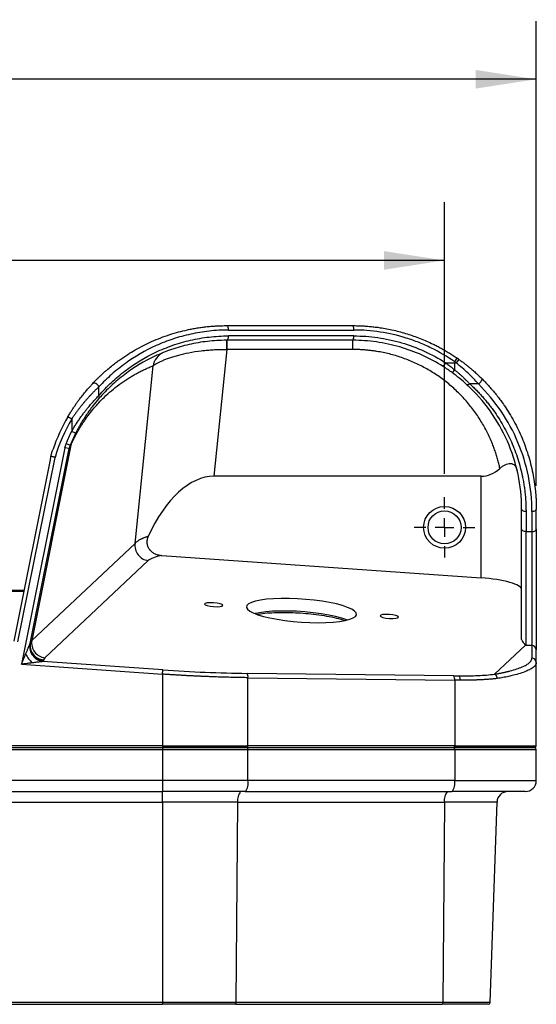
# Model space of a CAD drawing. Header units: millimetres. Extents: x 32 to 1437, y 32 to 1048.
# Tile 12 of 21: x 596 to 737, y 425 to 693. Entities that reach past the tile are written whole.
import ezdxf

# ---------------------------------------------------------------- set-up
doc = ezdxf.new("R2010")
doc.units = ezdxf.units.MM
doc.header["$LTSCALE"] = 5
doc.linetypes.add('CENTERX2', pattern=[20.32, 12.7, -2.54, 2.54, -2.54])
doc.layers.add('CENTER', color=40, linetype='CENTERX2')
doc.layers.add('DIMENSIONS', color=140, linetype='Continuous', lineweight=25)
doc.styles.add('SLDTEXTSTYLE0', font='TXT', dxfattribs={"width": 0.7})
doc.dimstyles.new('SLDDIMSTYLE0', dxfattribs={"dimtxt": 10.790039, "dimasz": 16.51, "dimexe": 0, "dimexo": 0.0625, "dimgap": 2.69751, "dimtad": 0, "dimtih": 1, "dimtoh": 1, "dimrnd": 1e-09, "dimzin": 4, "dimdsep": 46, "dimtxsty": 'SLDTEXTSTYLE0', "dimsah": 1, "dimcen": 0.09, "dimadec": 0, "dimazin": 1, "dimtfac": 1, "dimtofl": 0, "dimtmove": 0, "dimatfit": 3, "dimfxl": 0, "dimfrac": 2, "dimtolj": 1, "dimtzin": 12, "dimarcsym": 0})

# ---------------------------------------------------------------- blocks, each defined once
blk = doc.blocks.new('_D_1')
at = {"layer": 'DIMENSIONS'}
for p, q in [((272.11, 569.29), (272.11, 643.34)), ((712.11, 569.29), (712.11, 643.34)), ((272.11, 627.47), (455.35, 627.47)), ((469.97, 627.47), (466.34, 627.47)), ((466.34, 627.47), (466.34, 610.32)), ((511.01, 627.47), (514.63, 627.47)), ((514.63, 627.47), (514.63, 610.32)), ((712.11, 627.47), (525.63, 627.47)), ((466.34, 610.32), (469.97, 610.32)), ((514.63, 610.32), (511.01, 610.32))]:
    blk.add_line(p, q, dxfattribs=at)
for points in [[(272.11, 627.47), (288.62, 624.93), (288.62, 630.01)], [(712.11, 627.47), (695.6, 630.01), (695.6, 624.93)]]:
    blk.add_solid(points, dxfattribs=at)
at = {"layer": 'DIMENSIONS', "char_height": 10.583, "attachment_point": 1, "style": 'SLDTEXTSTYLE0'}
for s, insert in [('440.0', (469.97, 643.52)), ('17.32', (469.97, 623.96))]:
    blk.add_mtext(s, dxfattribs=dict(at, insert=insert))
blk = doc.blocks.new('_D_2')
at = {"layer": 'DIMENSIONS'}
for p, q in [((247.11, 566.05), (247.11, 692.72)), ((737.11, 566.05), (737.11, 692.72)), ((247.11, 676.85), (455.35, 676.85)), ((469.97, 676.85), (466.34, 676.85)), ((466.34, 676.85), (466.34, 659.7)), ((511.01, 676.85), (514.63, 676.85)), ((514.63, 676.85), (514.63, 659.7)), ((737.11, 676.85), (525.63, 676.85)), ((466.34, 659.7), (469.97, 659.7)), ((514.63, 659.7), (511.01, 659.7))]:
    blk.add_line(p, q, dxfattribs=at)
for points in [[(247.11, 676.85), (263.62, 674.31), (263.62, 679.39)], [(737.11, 676.85), (720.6, 679.39), (720.6, 674.31)]]:
    blk.add_solid(points, dxfattribs=at)
at = {"layer": 'DIMENSIONS', "char_height": 10.583, "attachment_point": 1, "style": 'SLDTEXTSTYLE0'}
for s, insert in [('490.0', (469.97, 692.9)), ('19.29', (469.97, 673.34))]:
    blk.add_mtext(s, dxfattribs=dict(at, insert=insert))
blk = doc.blocks.new('SW_CENTERMARKSYMBOL_1')
at = {"layer": 'CENTER', "color": 0}
for p, q in [((0, 5.08), (0, 8.24)), ((-5.08, 0), (-8.24, 0)), ((0, 0), (-2.54, 0)), ((0, 0), (0, 2.54)), ((0, 0), (0, -2.54)), ((0, 0), (2.54, 0)), ((5.08, 0), (8.24, 0)), ((0, -5.08), (0, -8.24))]:
    blk.add_line(p, q, dxfattribs=at)

msp = doc.modelspace()

# ---------------------------------------------------------------- linework, layer by layer
for p, q in [((653.270707, 608.496424), (687.367109, 608.496424)), ((687.367109, 606.896424), (653.270707, 606.896424)), ((652.785246, 605.696424), (652.785246, 603.196424)), ((687.114192, 603.196424), (687.114192, 605.696424)), ((652.785246, 603.196424), (649.295937, 568.624627)), ((687.114192, 603.196424), (652.785246, 603.196424)), ((627.796727, 550.333562), (632.683268, 598.749017)), ((714.878763, 599.828313), (715.561498, 600.815163)), ((714.878763, 599.828313), (714.878763, 599.525406)), ((714.878763, 599.828313), (715.31157, 599.525406)), ((714.878763, 597.640492), (714.878763, 599.525406)), ((715.31157, 599.525406), (714.878763, 599.525406)), ((716.004948, 600.504807), (715.31157, 599.525406)), ((721.344099, 593.789642), (719.021661, 593.789642)), ((617.949191, 590.634851), (617.949191, 593.024884)), ((610.523492, 584.236518), (609.486258, 584.839963)), ((610.523492, 584.236518), (610.523492, 580.876986)), ((611.595886, 580.338497), (610.523492, 580.876986)), ((610.314053, 577.112832), (599.631394, 523.832068)), ((608.999782, 577.522018), (610.110915, 577.068824)), ((608.661617, 576.399348), (596.828083, 517.378491)), ((599.190294, 523.056013), (609.838201, 576.163446)), ((609.838201, 576.163446), (608.661617, 576.399348)), ((604.626541, 573.127818), (594.722159, 523.728785)), ((595.898743, 523.492882), (605.982029, 573.784215)), ((722.114192, 568.624627), (649.295937, 568.624627)), ((722.114192, 540.952146), (722.114192, 568.624627)), ((733.114192, 554.252322), (733.114192, 559.696424)), ((734.314192, 559.008132), (734.314192, 553.56403)), ((735.914192, 559.008132), (735.914192, 553.56403)), ((737.114192, 554.252322), (737.114192, 559.696424)), ((734.314192, 553.56403), (735.914192, 553.56403)), ((734.314192, 522.480888), (734.314192, 553.56403)), ((735.914192, 553.56403), (735.914192, 522.480888)), ((599.631394, 523.832068), (627.796727, 550.333562)), ((603.225291, 519.155131), (631.390625, 545.656625)), ((635.093606, 547.044558), (722.114192, 540.952146)), ((597.482929, 537.498385), (386.745454, 537.498385)), ((386.784389, 537.304191), (597.443994, 537.304191)), ((734.161254, 522.603601), (725.744298, 514.683868)), ((734.314192, 522.480888), (734.161254, 522.603601)), ((735.914192, 522.480888), (734.314192, 522.480888)), ((735.914192, 522.480888), (735.914192, 519.076403)), ((737.114192, 517.899706), (737.114192, 521.304191)), ((635.347414, 515.857926), (602.67661, 518.145247)), ((602.886713, 518.605617), (602.839085, 518.36807)), ((596.828083, 517.378491), (635.265467, 514.687445)), ((635.265467, 514.687445), (635.347414, 515.857926)), ((737.114192, 495.196424), (737.114192, 517.899706)), ((635.265467, 514.687445), (635.265467, 495.196424)), ((714.650127, 514.198765), (658.330545, 514.899036)), ((658.559181, 495.196424), (658.559181, 513.728555)), ((658.559181, 513.728555), (714.878763, 513.028285)), ((714.878763, 513.028285), (714.878763, 495.196424)), ((635.265467, 495.196424), (348.962916, 495.196424)), ((348.962916, 494.696424), (635.265467, 494.696424)), ((348.962916, 494.196424), (635.265467, 494.196424)), ((635.265467, 495.196424), (658.559181, 495.196424)), ((635.265467, 495.196424), (635.265467, 494.696424)), ((635.265467, 494.696424), (635.265467, 494.196424)), ((635.265467, 494.196424), (658.559181, 494.196424)), ((635.265467, 494.196424), (635.265467, 485.696424)), ((658.429771, 494.696424), (714.749354, 494.696424)), ((714.878763, 495.196424), (658.559181, 495.196424)), ((658.559181, 485.696424), (658.559181, 494.196424)), ((658.559181, 494.196424), (714.878763, 494.196424)), ((714.878763, 495.196424), (737.114192, 495.196424)), ((714.878763, 494.196424), (714.878763, 485.696424)), ((714.878763, 494.196424), (737.114192, 494.196424)), ((737.114192, 485.696424), (737.114192, 494.196424)), ((635.265467, 485.696424), (348.962916, 485.696424)), ((635.265467, 485.696424), (635.265467, 482.696424)), ((658.559181, 485.696424), (635.265467, 485.696424)), ((714.878763, 485.696424), (658.559181, 485.696424)), ((714.878763, 485.696424), (737.114192, 485.696424)), ((348.962916, 482.696424), (635.265467, 482.696424)), ((635.265467, 479.801122), (635.265467, 482.696424)), ((657.782724, 482.696424), (714.102306, 482.696424)), ((348.962916, 479.801122), (635.265467, 479.801122)), ((655.789531, 479.801122), (635.265467, 479.801122)), ((635.265467, 479.801122), (635.265467, 425.178974)), ((655.295847, 425.178974), (655.789531, 479.801122)), ((655.789531, 479.801122), (712.109113, 479.801122)), ((712.109113, 479.801122), (711.615429, 425.178974)), ((726.413086, 479.801122), (712.109113, 479.801122)), ((724.505638, 425.178974), (726.413086, 479.801122)), ((635.265467, 425.178974), (348.962916, 425.178974)), ((348.962916, 424.696424), (635.265467, 424.696424)), ((655.295847, 425.178974), (635.265467, 425.178974)), ((635.265467, 425.178974), (635.265467, 424.696424)), ((655.166516, 424.696424), (711.486099, 424.696424)), ((711.615429, 425.178974), (655.295847, 425.178974)), ((724.505638, 425.178974), (711.615429, 425.178974))]:
    msp.add_line(p, q)
at = {"flags": 128}
for points in [[(653.270707, 608.496424), (653.259825, 608.730532), (653.227595, 608.955644), (653.175257, 609.163108), (653.104821, 609.344952), (653.018996, 609.494187), (652.921078, 609.605079), (652.814831, 609.673366), (652.704338, 609.696424)], [(652.704338, 605.696424), (652.814831, 605.719481), (652.921078, 605.787768), (653.018996, 605.89866), (653.104821, 606.047895), (653.175257, 606.229739), (653.227595, 606.437203), (653.259825, 606.662315), (653.270707, 606.896424)], [(617.949191, 593.024884), (617.793433, 593.283219), (617.585171, 593.523109), (617.339275, 593.727425), (617.073304, 593.881577), (616.806247, 593.97456), (616.557174, 593.999734), (616.343868, 593.955302), (616.181561, 593.844436)], [(719.021661, 593.789642), (718.895161, 593.704021), (718.7712, 593.633937), (718.652267, 593.580794), (718.540749, 593.545661), (718.438885, 593.529242), (718.34872, 593.531867), (718.272063, 593.553484), (718.210454, 593.593658)], [(722.185818, 595.333216), (722.252776, 595.215399), (722.263688, 595.052095), (722.217882, 594.853379), (722.118183, 594.631506), (721.97074, 594.400161), (721.784647, 594.173613), (721.571383, 593.965835), (721.344099, 593.789642)], [(734.314192, 559.008132), (734.080083, 559.021357), (733.854972, 559.060525), (733.647507, 559.12413), (733.465664, 559.209728), (733.316428, 559.314029), (733.205536, 559.433026), (733.137249, 559.562144), (733.114192, 559.696424)], [(737.114192, 559.696424), (737.091134, 559.562144), (737.022847, 559.433026), (736.911955, 559.314029), (736.76272, 559.209728), (736.580876, 559.12413), (736.373412, 559.060525), (736.1483, 559.021357), (735.914192, 559.008132)], [(734.314192, 553.56403), (734.080083, 553.577256), (733.854972, 553.616423), (733.647507, 553.680028), (733.465664, 553.765626), (733.316428, 553.869928), (733.205536, 553.988924), (733.137249, 554.118043), (733.114192, 554.252322)], [(735.914192, 553.56403), (736.1483, 553.577256), (736.373412, 553.616423), (736.580876, 553.680028), (736.76272, 553.765626), (736.911955, 553.869928), (737.022847, 553.988924), (737.091134, 554.118043), (737.114192, 554.252322)], [(649.210516, 533.099154), (650.164991, 533.075259), (650.974156, 533.134961), (651.514823, 533.26917), (651.70468, 533.457456), (651.514823, 533.671152), (650.974156, 533.877726), (650.164991, 534.045729), (649.210516, 534.149583), (648.256041, 534.173478), (647.446876, 534.113776), (646.906209, 533.979566), (646.716352, 533.79128), (646.906209, 533.577584), (647.446876, 533.37101), (648.256041, 533.203008), (649.210516, 533.099154)], [(673.15449, 528.870723), (675.438884, 528.754781), (677.669734, 528.715419), (679.79475, 528.753561), (681.764124, 528.868313), (683.531696, 529.056985), (685.056035, 529.315155), (686.301412, 529.636771), (687.238636, 530.014295), (687.845739, 530.438878), (688.108492, 530.900569), (688.020736, 531.388545), (687.584528, 531.891369), (686.810092, 532.397255), (685.71558, 532.894345), (684.326647, 533.370989), (682.675848, 533.816014), (680.801876, 534.218989), (678.748656, 534.570469), (676.564314, 534.862215), (674.300048, 535.087389), (672.008932, 535.240713), (669.744666, 535.318593), (667.560324, 535.319205), (665.507104, 535.242533), (663.633132, 535.090374), (661.982333, 534.866296), (660.5934, 534.57555), (659.498888, 534.224951), (658.724452, 533.822718), (658.288244, 533.378277), (658.200488, 532.902046), (658.463241, 532.405188), (659.070344, 531.899349), (660.007568, 531.396385), (661.252945, 530.908085), (662.777284, 530.445894), (664.544855, 530.020646), (666.51423, 529.642309), (668.639246, 529.31975), (670.870096, 529.060529), (673.15449, 528.870723)], [(685.587964, 529.436211), (685.476569, 529.480443), (684.087636, 529.957087), (682.436837, 530.402112), (680.562865, 530.805087), (678.509645, 531.156567), (676.325303, 531.448313), (674.061037, 531.673487), (671.76992, 531.826811), (669.505655, 531.904691), (667.321312, 531.905303), (665.268092, 531.82863), (663.394121, 531.676472), (661.743322, 531.452394), (660.482004, 531.193908)], [(697.098464, 529.894438), (698.052939, 529.870543), (698.862104, 529.930245), (699.402771, 530.064455), (699.592628, 530.25274), (699.402771, 530.466436), (698.862104, 530.67301), (698.052939, 530.841013), (697.098464, 530.944867), (696.143989, 530.968762), (695.334824, 530.90906), (694.794157, 530.77485), (694.6043, 530.586565), (694.794157, 530.372868), (695.334824, 530.166294), (696.143989, 529.998292), (697.098464, 529.894438)]]:
    msp.add_lwpolyline(points, dxfattribs=at)
for radius in [5.7, 4.5]:
    msp.add_circle((712.114192, 554.696424), radius)
for centre, radius, start, end in [((685.754033, 608.783097), 1.638352, 349.92269777, 33.88077011), ((685.754033, 606.60975), 1.638352, 326.11922989, 10.07730223), ((733.989284, 603.630675), 81.311191, 178.54421764, 180.30467984), ((637.492294, 597.896055), 4.884085, 115.83124631, 169.94222507), ((696.168599, 609.494669), 19.036481, 324.89726363, 328.54668638), ((687.114192, 559.696424), 50, 54.70298292, 55.32323086), ((712.935171, 598.777034), 2.251505, 303.34826633, 329.68244435), ((617.365071, 590.230149), 0.710619, 327.49491866, 34.7157412), ((652.704338, 559.696424), 50, 149.80988822, 161.1335557), ((652.704338, 559.696424), 46, 153.33708107, 157.81113216), ((614.740635, 575.18052), 5, 157.81113216, 168.66266259), ((613.439561, 576.89706), 3.132947, 156.43806458, 176.05080943), ((631.855896, 549.733451), 4.10329, 171.59026034, 263.48923346), ((603.690563, 523.231957), 4.10329, 171.59026034, 263.48923346), ((603.208399, 522.244081), 4.133188, 172.0501967, 262.60763343), ((603.09123, 522.328286), 3.968235, 169.43283561, 266.35692452), ((603.138858, 522.565833), 3.968235, 169.43283561, 266.35692452), ((735.92573, 521.292424), 1.18852, 0.56726748, 90.55625118), ((607.512284, 525.526199), 10.949219, 209.52855023, 225.12930374), ((735.92573, 517.887939), 1.18852, 0.56726748, 90.55625118), ((656.588167, 513.951117), 1.98354, 353.55758781, 28.5478373), ((712.907749, 513.250847), 1.98354, 353.55758781, 28.5478373), ((714.67734, 513.211776), 1.741103, 353.64602467, 34.1660468), ((657.979161, 495.079797), 0.591629, 319.60930809, 11.36905451), ((657.979161, 494.31305), 0.591629, 348.63094549, 40.39069191), ((714.298743, 495.079797), 0.591629, 319.60930809, 11.36905451), ((714.298743, 494.31305), 0.591629, 348.63094549, 40.39069191), ((736.614192, 495.196424), 0.5, 270, 0), ((736.614192, 494.196424), 0.5, 0, 90), ((655.079061, 484.996664), 3.549775, 319.60930809, 11.36905451), ((711.398643, 484.996664), 3.549775, 319.60930809, 11.36905451), ((734.114192, 485.696424), 3, 270, 0), ((659.142804, 480.454033), 3.416245, 138.97484408, 191.01812372), ((715.462386, 480.454033), 3.416245, 138.97484408, 191.01812372), ((729.411258, 479.696424), 3, 90, 178), ((654.736968, 425.070155), 0.569374, 318.97484408, 11.01812372), ((711.05655, 425.070155), 0.569374, 318.97484408, 11.01812372), ((724.005943, 425.196424), 0.5, 270, 358)]:
    msp.add_arc(centre, radius, start, end)
for centre, major_axis, ratio, start_param, end_param in [((722.114192, 587.677186), (0, 19.052559), 0.5773502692, 3.1415926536, 3.6226538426), ((646.116662, 526.624627), (-4.233686, -41.947026), 0.4981008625, 3.1918233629, 4.1072686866), ((722.114192, 538.588452), (10.998647, -0.807105), 0.2137830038, 0.0156865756, 1.5864829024)]:
    msp.add_ellipse(centre, major_axis=major_axis, ratio=ratio, start_param=start_param, end_param=end_param)
for points, knots in [([(616.181561, 593.844436), (616.339734, 594.012251), (616.669094, 594.361688), (617.19146, 594.896167), (617.761154, 595.462447), (618.380583, 596.05768), (619.051356, 596.679847), (619.732582, 597.288192), (620.602052, 598.036591), (621.594076, 598.848678), (622.673098, 599.679351), (624.046564, 600.683711), (625.717126, 601.812251), (627.872347, 603.11751), (630.029742, 604.283207), (632.354546, 605.391883), (634.735964, 606.38134), (637.198091, 607.254417), (639.626249, 607.977239), (641.689558, 608.480989), (643.387094, 608.826972), (644.728347, 609.062382), (646.067625, 609.260142), (647.403867, 609.420683), (648.735977, 609.544764), (650.063135, 609.63205), (651.38365, 609.68635), (652.265844, 609.693079), (652.704338, 609.696424)], [0, 0, 0, 0, 0.0173479, 0.0361229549, 0.0563252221, 0.0779547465, 0.1010115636, 0.1254957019, 0.1470621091, 0.1878841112, 0.2225746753, 0.2501673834, 0.316645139, 0.3748012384, 0.4397945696, 0.500231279, 0.5664499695, 0.6301647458, 0.6913868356, 0.7501288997, 0.7826531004, 0.8148026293, 0.84658036, 0.8779892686, 0.909032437, 0.9397130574, 0.9700344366, 1, 1, 1, 1]), ([(687.114192, 609.696424), (687.341259, 609.695531), (687.795111, 609.693747), (688.476253, 609.679305), (689.156956, 609.656254), (689.837161, 609.623763), (690.516723, 609.582067), (691.195522, 609.531121), (691.873431, 609.470955), (692.550325, 609.401582), (693.226079, 609.32302), (693.900575, 609.235288), (695.583397, 608.993091), (698.27514, 608.483528), (701.917192, 607.504679), (705.507244, 606.242457), (708.208688, 605.054617), (710.092967, 604.109089), (711.190508, 603.523941), (712.288398, 602.902991), (713.384853, 602.24481), (714.480195, 601.551192), (715.199458, 601.061599), (715.561498, 600.815163)], [0, 0, 0, 0, 0.0228476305, 0.0456669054, 0.0684584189, 0.0912227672, 0.1139605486, 0.1366723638, 0.1593588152, 0.1820205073, 0.2046580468, 0.2272720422, 0.2498631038, 0.3741039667, 0.4993039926, 0.6231091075, 0.7497662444, 0.7900506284, 0.8309006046, 0.8723184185, 0.9143062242, 0.9568660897, 1, 1, 1, 1]), ([(653.270707, 608.496424), (651.471534, 608.496424), (649.714174, 608.395522), (646.276746, 608.014803), (644.596675, 607.73489), (641.30932, 607.010326), (639.702049, 606.565632), (637.343476, 605.780864), (636.566018, 605.499607), (635.028302, 604.898197), (634.266851, 604.577499), (630.515555, 602.883099), (627.736701, 601.262267), (623.854765, 598.461569), (622.608906, 597.465705), (620.209821, 595.344968), (619.05657, 594.220162), (617.949191, 593.024884)], [0, 0, 0, 0, 0.125, 0.125, 0.25, 0.25, 0.375, 0.375, 0.4375, 0.4375, 0.5, 0.5, 0.75, 0.75, 0.875, 0.875, 1, 1, 1, 1]), ([(617.949191, 590.634851), (619.033153, 591.895237), (620.17821, 593.091125), (622.562687, 595.335545), (623.803211, 596.386055), (627.673661, 599.334455), (630.450767, 601.032486), (634.956115, 603.159279), (636.496745, 603.78839), (639.646526, 604.880686), (641.257474, 605.344729), (644.554744, 606.100949), (646.241051, 606.393172), (649.693926, 606.790855), (651.460498, 606.896424), (653.270707, 606.896424)], [0, 0, 0, 0, 0.125, 0.125, 0.25, 0.25, 0.5, 0.5, 0.625, 0.625, 0.75, 0.75, 0.875, 0.875, 1, 1, 1, 1]), ([(714.878763, 599.828313), (712.841877, 601.250453), (710.721419, 602.498759), (707.420859, 604.119206), (706.30059, 604.617177), (704.589927, 605.300356), (704.014658, 605.517442), (702.853934, 605.930111), (702.267369, 606.126006), (699.332107, 607.043966), (696.963875, 607.587664), (692.191898, 608.313924), (689.78808, 608.496424), (687.367109, 608.496424)], [0, 0, 0, 0, 0.25, 0.25, 0.375, 0.375, 0.4375, 0.4375, 0.5, 0.5, 0.75, 0.75, 1, 1, 1, 1]), ([(687.367109, 606.896424), (689.553123, 606.896424), (691.730927, 606.742483), (694.98427, 606.279347), (696.066484, 606.08613), (698.226111, 605.62012), (699.305772, 605.346388), (702.490196, 604.416468), (704.55524, 603.649652), (708.569864, 601.826158), (710.519511, 600.769494), (712.407967, 599.561364)], [0, 0, 0, 0, 0.25, 0.25, 0.375, 0.375, 0.5, 0.5, 0.75, 0.75, 1, 1, 1, 1]), ([(652.704338, 605.696424), (650.923932, 605.696424), (649.186446, 605.593539), (645.79042, 605.205967), (644.131877, 604.921173), (640.888895, 604.184178), (639.304469, 603.731933), (636.206547, 602.667408), (634.691283, 602.054291), (630.260113, 599.981569), (627.52873, 598.326708), (623.722005, 595.453268), (622.501905, 594.429465), (620.156687, 592.242108), (619.030483, 591.076623), (617.964367, 589.84828)], [0, 0, 0, 0, 0.125, 0.125, 0.25, 0.25, 0.375, 0.375, 0.5, 0.5, 0.75, 0.75, 0.875, 0.875, 1, 1, 1, 1]), ([(687.114192, 605.696424), (686.739427, 605.696424), (685.990094, 605.696424), (684.869125, 605.696424), (683.750794, 605.696424), (682.635294, 605.696424), (681.522572, 605.696424), (680.412643, 605.696424), (679.305503, 605.696424), (678.201153, 605.696424), (677.099592, 605.696424), (676.000822, 605.696424), (674.904841, 605.696424), (673.81165, 605.696424), (672.721249, 605.696424), (671.633638, 605.696424), (670.548816, 605.696424), (669.106578, 605.696424), (667.312957, 605.696424), (665.176187, 605.696424), (663.055826, 605.696424), (660.951912, 605.696424), (658.86432, 605.696424), (656.793511, 605.696424), (654.73777, 605.696424), (653.382356, 605.696424), (652.704338, 605.696424)], [0, 0, 0, 0, 0.0312909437, 0.0625653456, 0.0938255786, 0.1250740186, 0.1563130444, 0.1875450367, 0.2187723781, 0.249997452, 0.2812226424, 0.3124503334, 0.3436829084, 0.3749227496, 0.4061722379, 0.4374337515, 0.4687096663, 0.5000023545, 0.5625671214, 0.6250752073, 0.6875456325, 0.7499974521, 0.8124497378, 0.8749215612, 0.9374319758, 1, 1, 1, 1]), ([(711.742768, 598.547849), (709.885402, 599.725265), (707.967857, 600.755063), (704.019331, 602.532197), (701.988286, 603.279517), (698.856292, 604.185796), (697.794407, 604.452568), (695.670337, 604.906731), (694.605941, 605.095035), (691.406162, 605.546396), (689.264214, 605.696424), (687.114192, 605.696424)], [0, 0, 0, 0, 0.25, 0.25, 0.5, 0.5, 0.625, 0.625, 0.75, 0.75, 1, 1, 1, 1]), ([(632.683268, 598.749017), (632.713546, 598.773332), (632.774038, 598.821909), (632.875771, 598.897596), (632.985406, 598.975144), (633.103711, 599.054684), (633.230443, 599.136076), (633.365626, 599.219255), (633.50921, 599.304136), (633.81266, 599.476893), (634.333755, 599.749512), (635.160909, 600.13097), (636.123346, 600.526196), (637.202113, 600.920533), (638.407215, 601.311838), (640.104088, 601.796548), (642.524828, 602.361042), (644.872946, 602.737199), (646.488956, 602.92326), (647.187206, 602.993562), (647.908468, 603.055552), (648.652314, 603.108306), (649.418141, 603.150866), (650.205229, 603.182374), (651.012726, 603.201568), (651.839608, 603.208756), (652.397511, 603.201803), (652.679242, 603.198291)], [0, 0, 0, 0, 0.0157982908, 0.0315624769, 0.0472939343, 0.0629940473, 0.0786642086, 0.094305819, 0.1099202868, 0.1255090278, 0.1877119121, 0.2504350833, 0.3122504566, 0.3755218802, 0.4368271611, 0.5004077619, 0.6188918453, 0.7500276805, 0.7754320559, 0.801427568, 0.8280148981, 0.8551946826, 0.8829675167, 0.9113339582, 0.9402945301, 0.9698497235, 1, 1, 1, 1]), ([(727.204114, 570.787009), (727.156861, 571.002644), (727.062447, 571.433501), (726.907634, 572.076936), (726.743339, 572.717428), (726.56861, 573.354826), (726.383701, 573.989169), (726.188545, 574.620447), (725.983159, 575.248663), (725.76754, 575.873814), (725.541684, 576.495908), (724.975991, 577.979202), (723.963702, 580.283314), (722.294772, 583.348361), (720.35186, 586.290678), (718.126002, 589.095057), (715.651853, 591.709387), (712.941205, 594.107292), (710.030489, 596.258996), (706.955282, 598.135357), (703.744732, 599.729173), (700.456469, 601.017452), (697.10457, 602.011301), (694.478784, 602.552934), (692.609696, 602.831522), (691.515265, 602.964662), (690.418431, 603.068347), (689.319167, 603.141868), (688.217485, 603.187905), (687.482107, 603.193583), (687.114192, 603.196424)], [0, 0, 0, 0, 0.0127817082, 0.0255388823, 0.0382740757, 0.0509898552, 0.0636887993, 0.0763734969, 0.0890465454, 0.1017105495, 0.1143681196, 0.1270218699, 0.1926810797, 0.2577759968, 0.3241811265, 0.3898490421, 0.4557267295, 0.5207845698, 0.5850153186, 0.6484674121, 0.7102311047, 0.771379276, 0.830204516, 0.8886576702, 0.9072765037, 0.9258468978, 0.9443865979, 0.962913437, 0.9814452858, 1, 1, 1, 1]), ([(610.314053, 577.112832), (610.358237, 577.213083), (610.447581, 577.415803), (610.582331, 577.713295), (610.719459, 578.010221), (610.858914, 578.305826), (611.000708, 578.600319), (611.14484, 578.893642), (611.291309, 579.185813), (611.440115, 579.476826), (611.59126, 579.766683), (611.744742, 580.055384), (611.900562, 580.342931), (612.171541, 580.833612), (612.562957, 581.515221), (613.078526, 582.36465), (613.614617, 583.20143), (614.37833, 584.332127), (615.38468, 585.705789), (616.647322, 587.263625), (617.987508, 588.761226), (619.575472, 590.368951), (621.415751, 592.027564), (623.51562, 593.6848), (625.262, 594.886393), (626.635923, 595.744444), (627.609473, 596.315838), (628.597287, 596.859534), (629.599403, 597.375723), (630.615676, 597.863608), (631.646665, 598.326269), (632.335422, 598.607159), (632.683268, 598.749017)], [0, 0, 0, 0, 0.00484467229, 0.00979649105, 0.01485693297, 0.02002738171, 0.02530913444, 0.03070340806, 0.03621134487, 0.04183401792, 0.04757243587, 0.05342754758, 0.05940024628, 0.06549137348, 0.08473765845, 0.10506484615, 0.1264899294, 0.14902741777, 0.19785385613, 0.25112610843, 0.30905586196, 0.37132112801, 0.46070049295, 0.55704907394, 0.6604286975, 0.70587996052, 0.75234611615, 0.79983019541, 0.8483350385, 0.89786331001, 0.9484175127, 1, 1, 1, 1]), ([(712.407967, 599.561364), (712.552357, 599.455985), (712.839672, 599.246297), (713.263606, 598.92723), (713.679605, 598.607216), (714.087248, 598.28602), (714.487041, 597.964384), (714.748624, 597.748096), (714.878763, 597.640492)], [0, 0, 0, 0, 0.1709097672, 0.3400839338, 0.507553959, 0.673347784, 0.83748966, 1, 1, 1, 1]), ([(721.344099, 593.789642), (720.908732, 594.276531), (720.453715, 594.767052), (719.507442, 595.746784), (719.016119, 596.236092), (717.998318, 597.207906), (717.473798, 597.68838), (716.408142, 598.623539), (715.864966, 599.080198), (715.31157, 599.525406)], [0, 0, 0, 0, 0.25, 0.25, 0.5, 0.5, 0.75, 0.75, 1, 1, 1, 1]), ([(716.004948, 600.504807), (716.13736, 600.410505), (716.400296, 600.223244), (716.788334, 599.93963), (717.168145, 599.656841), (717.539571, 599.374722), (717.902764, 599.093545), (718.257797, 598.813464), (718.604765, 598.534662), (718.943759, 598.257304), (719.350296, 597.918746), (719.81779, 597.520228), (720.338376, 597.063618), (720.835012, 596.615959), (721.30785, 596.178182), (721.758862, 595.750564), (722.044411, 595.471441), (722.185818, 595.333216)], [0, 0, 0, 0, 0.0588208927, 0.1168031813, 0.17396666, 0.2303319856, 0.2859207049, 0.3407552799, 0.3948591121, 0.4482565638, 0.5009729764, 0.5890706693, 0.6749909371, 0.7588806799, 0.84089771, 0.9212108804, 1, 1, 1, 1]), ([(718.210454, 593.593658), (717.603487, 594.15047), (716.961006, 594.709683), (715.612353, 595.815884), (714.9038, 596.364592), (714.172884, 596.896251)], [0, 0, 0, 0, 0.5, 0.5, 1, 1, 1, 1]), ([(714.878763, 597.640492), (714.994826, 597.544023), (715.22555, 597.35225), (715.564877, 597.063327), (715.896539, 596.776044), (716.220217, 596.490443), (716.535994, 596.206858), (716.843849, 595.925546), (717.143787, 595.646788), (717.435807, 595.37086), (717.71991, 595.098038), (717.996088, 594.828603), (718.264377, 594.562819), (718.524642, 594.301013), (718.777377, 594.043276), (718.940538, 593.873869), (719.021661, 593.789642)], [0, 0, 0, 0, 0.0771235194, 0.1533155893, 0.2285886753, 0.3029557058, 0.3764300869, 0.4490257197, 0.5207570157, 0.5916389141, 0.6616868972, 0.730917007, 0.7993458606, 0.8669906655, 0.9338692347, 1, 1, 1, 1]), ([(609.486258, 584.839963), (609.576764, 584.994428), (609.756272, 585.300788), (610.029379, 585.752759), (610.302095, 586.194344), (610.574591, 586.625388), (610.846488, 587.046061), (611.117562, 587.456452), (611.387555, 587.856674), (611.656226, 588.246833), (611.92334, 588.627044), (612.188665, 588.997414), (612.451985, 589.358068), (612.923259, 589.991713), (613.596696, 590.861495), (614.310132, 591.730797), (614.837036, 592.348668), (615.192525, 592.756341), (615.535322, 593.141059), (615.865689, 593.504826), (616.076939, 593.731952), (616.181561, 593.844436)], [0, 0, 0, 0, 0.0454969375, 0.0902366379, 0.1342301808, 0.1774892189, 0.2200260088, 0.2618534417, 0.3029850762, 0.3434351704, 0.3832187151, 0.4223514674, 0.4608499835, 0.4987316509, 0.6275318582, 0.7496514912, 0.802035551, 0.853149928, 0.9031032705, 0.9520119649, 1, 1, 1, 1]), ([(733.114192, 559.696424), (733.114192, 562.872261), (732.784141, 566.047912), (731.478005, 572.263751), (730.50196, 575.303704), (727.945519, 581.118104), (726.365201, 583.892373), (722.667727, 589.056802), (720.55065, 591.446835), (718.210454, 593.593658)], [0, 0, 0, 0, 0.25, 0.25, 0.5, 0.5, 0.75, 0.75, 1, 1, 1, 1]), ([(719.021661, 593.789642), (719.179973, 593.643263), (719.496836, 593.350287), (719.963269, 592.903848), (720.423628, 592.45193), (720.877252, 591.994051), (721.32432, 591.53034), (721.764782, 591.060763), (722.198653, 590.585329), (722.625928, 590.104036), (723.046608, 589.616884), (723.460694, 589.123873), (723.868185, 588.625003), (724.269081, 588.120274), (724.663382, 587.609687), (725.05109, 587.09324), (725.793457, 586.075848), (726.844778, 584.530638), (728.124933, 582.418984), (729.292377, 580.242883), (730.699688, 577.253676), (732.161954, 573.389185), (733.111112, 569.767215), (733.595638, 567.252296), (733.817315, 565.888423), (733.998617, 564.520409), (734.139813, 563.148229), (734.239928, 561.771892), (734.302603, 560.391396), (734.310326, 559.469595), (734.314192, 559.008132)], [0, 0, 0, 0, 0.0155292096, 0.0310817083, 0.0466603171, 0.0622678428, 0.0779070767, 0.093580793, 0.1092917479, 0.1250426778, 0.1408362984, 0.1566753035, 0.1725623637, 0.1885001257, 0.2044912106, 0.2205382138, 0.2366437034, 0.2986126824, 0.3609524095, 0.4238015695, 0.487295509, 0.6152915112, 0.7446275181, 0.7810533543, 0.8174624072, 0.8538759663, 0.8903153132, 0.9268016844, 0.9633562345, 1, 1, 1, 1]), ([(735.914192, 559.008132), (735.914192, 562.234626), (735.593167, 565.460961), (734.321622, 571.787355), (733.371135, 574.887213), (730.877907, 580.83901), (729.33523, 583.690797), (725.718085, 589.034611), (723.643682, 591.526528), (721.344099, 593.789642)], [0, 0, 0, 0, 0.25, 0.25, 0.5, 0.5, 0.75, 0.75, 1, 1, 1, 1]), ([(722.185818, 595.333216), (722.345837, 595.174499), (722.667221, 594.855727), (723.141455, 594.368891), (723.612279, 593.873161), (724.078779, 593.368028), (724.540939, 592.853612), (724.998498, 592.329864), (725.451256, 591.796789), (725.898997, 591.254381), (726.341505, 590.702642), (726.778559, 590.141579), (727.209941, 589.571201), (727.635426, 588.991523), (728.054791, 588.402564), (728.783648, 587.346888), (729.794983, 585.779256), (731.029699, 583.644681), (732.19132, 581.382235), (733.548013, 578.366242), (734.991667, 574.39775), (736.003923, 570.41267), (736.589367, 567.061846), (736.829853, 565.124197), (736.966349, 563.584127), (737.041807, 562.469864), (737.101545, 561.151275), (737.10978, 560.203956), (737.114192, 559.696424)], [0, 0, 0, 0, 0.0161056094, 0.0323467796, 0.0487239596, 0.0652375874, 0.0818880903, 0.098675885, 0.1156013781, 0.1326649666, 0.1498670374, 0.1672079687, 0.1846881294, 0.2023078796, 0.2200675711, 0.2379675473, 0.297074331, 0.3585506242, 0.4224058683, 0.4886484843, 0.60936868, 0.7452697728, 0.8056835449, 0.8733793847, 0.8971097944, 0.9261234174, 0.9604201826, 1, 1, 1, 1]), ([(617.949191, 593.024884), (617.886242, 592.965468), (617.759759, 592.846085), (617.564806, 592.65971), (617.365208, 592.466997), (617.160823, 592.267466), (616.951939, 592.061247), (616.738731, 591.848305), (616.521403, 591.628649), (616.300155, 591.402277), (616.075188, 591.16919), (615.846703, 590.929387), (615.614902, 590.682869), (615.379987, 590.429636), (615.142158, 590.169688), (614.901618, 589.903024), (614.658567, 589.629646), (614.413204, 589.349551), (614.077179, 588.960109), (613.649338, 588.452445), (613.130801, 587.816486), (612.608727, 587.153569), (612.084694, 586.463764), (611.560645, 585.746843), (611.036823, 585.003669), (610.695827, 584.494066), (610.523492, 584.236518)], [0, 0, 0, 0, 0.0271130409, 0.0544777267, 0.0821028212, 0.1099968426, 0.1381680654, 0.1666245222, 0.1953740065, 0.2244240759, 0.2537820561, 0.2834550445, 0.3134499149, 0.3437733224, 0.374431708, 0.4054313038, 0.4367781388, 0.4684780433, 0.5005366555, 0.5673785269, 0.6356584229, 0.705418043, 0.7766964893, 0.8495304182, 0.9239541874, 1, 1, 1, 1]), ([(610.523492, 580.876986), (610.61875, 581.042548), (610.808188, 581.371795), (611.098377, 581.858283), (611.390623, 582.335738), (611.685207, 582.803846), (611.981698, 583.26269), (612.279835, 583.712248), (612.579291, 584.152525), (612.87974, 584.583521), (613.180835, 585.005235), (613.482214, 585.417668), (613.783506, 585.820818), (614.140231, 586.287921), (614.55132, 586.811875), (615.014942, 587.384115), (615.470575, 587.929444), (615.916693, 588.447863), (616.351712, 588.939332), (616.774142, 589.403998), (617.182044, 589.841315), (617.575029, 590.253249), (617.825245, 590.50844), (617.949191, 590.634851)], [0, 0, 0, 0, 0.04420636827, 0.08791182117, 0.13112364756, 0.17384938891, 0.21609684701, 0.25787409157, 0.29918946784, 0.34005160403, 0.38046941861, 0.42045212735, 0.46000925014, 0.49915061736, 0.55972123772, 0.61894493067, 0.6768668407, 0.7335352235, 0.78900160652, 0.84332093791, 0.89655171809, 0.94875610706, 1, 1, 1, 1]), ([(617.964367, 589.84828), (617.426591, 589.228673), (616.863481, 588.545923), (616.012962, 587.444542), (615.727571, 587.063423), (615.160285, 586.27984), (614.8813, 585.881466), (614.059916, 584.667673), (613.533142, 583.833638), (612.527204, 582.119305), (612.047389, 581.237661), (611.595886, 580.338497)], [0, 0, 0, 0, 0.25, 0.25, 0.375, 0.375, 0.5, 0.5, 0.75, 0.75, 1, 1, 1, 1]), ([(604.83905, 574.070082), (604.878469, 574.210782), (604.959134, 574.498706), (605.090245, 574.938184), (605.233246, 575.396223), (605.337355, 575.706065), (605.390617, 575.864579)], [0, 0, 0, 0, 0.23312381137, 0.47705753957, 0.73246442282, 1, 1, 1, 1]), ([(605.982029, 573.784215), (605.947866, 573.792764), (605.881195, 573.809447), (605.784398, 573.833623), (605.693821, 573.856244), (605.609788, 573.87724), (605.532458, 573.896581), (605.461847, 573.914263), (605.397852, 573.930306), (605.340283, 573.944749), (605.288868, 573.957648), (605.20208, 573.979377), (605.089468, 574.007479), (604.972111, 574.036787), (604.885495, 574.058457), (604.85434, 574.066255), (604.839032, 574.070087)], [0, 0, 0, 0, 0.0640507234, 0.1249977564, 0.1828408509, 0.2375797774, 0.2892143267, 0.3377443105, 0.3831695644, 0.4254899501, 0.4647053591, 0.5008157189, 0.6318744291, 0.7587549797, 0.8814618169, 1, 1, 1, 1]), ([(727.204114, 570.787009), (727.432077, 570.993102), (727.665797, 571.179193), (728.143353, 571.508739), (728.388085, 571.65274), (728.883468, 571.889703), (729.128277, 571.980118), (729.610863, 572.099685), (729.851051, 572.128399), (730.189277, 572.115222), (730.298885, 572.101664), (730.511889, 572.054658), (730.616088, 572.020813), (730.91257, 571.888603), (731.08838, 571.761153), (731.323096, 571.504748), (731.396542, 571.407795), (731.529478, 571.198289), (731.589725, 571.085032), (731.754253, 570.720599), (731.8421, 570.443632), (731.910891, 570.148847)], [0, 0, 0, 0, 0.125, 0.125, 0.25, 0.25, 0.375, 0.375, 0.5, 0.5, 0.5625, 0.5625, 0.625, 0.625, 0.75, 0.75, 0.8125, 0.8125, 0.875, 0.875, 1, 1, 1, 1]), ([(733.114192, 524.117518), (733.114192, 527.199905), (733.114192, 532.172088), (733.114192, 543.566437), (733.114192, 549.490019), (733.114192, 554.252322)], [0, 0, 0, 0, 0.5, 0.5, 1, 1, 1, 1]), ([(737.114192, 554.252322), (737.114192, 548.38906), (737.114192, 540.847786), (737.114192, 527.560283), (737.114192, 522.707936), (737.114192, 521.304191)], [0, 0, 0, 0, 0.5, 0.5, 1, 1, 1, 1]), ([(631.341236, 552.221005), (631.251792, 552.19343), (631.071797, 552.137939), (630.810913, 552.051489), (630.555069, 551.961995), (630.305465, 551.869223), (630.062325, 551.773197), (629.82615, 551.673877), (629.597372, 551.571251), (629.376456, 551.465311), (629.121377, 551.334222), (628.838602, 551.174562), (628.538094, 550.982426), (628.260831, 550.777986), (628.007244, 550.56146), (627.867651, 550.410342), (627.796727, 550.333562)], [0, 0, 0, 0, 0.0527843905, 0.1062223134, 0.1603144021, 0.2150612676, 0.2704634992, 0.3265216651, 0.3832363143, 0.4406079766, 0.4986371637, 0.5921095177, 0.6889804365, 0.7892515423, 0.8929242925, 1, 1, 1, 1]), ([(631.341411, 552.220924), (631.207088, 551.92984), (631.110825, 551.628099), (631.02812, 551.158213), (631.011038, 550.997721), (630.999765, 550.68024), (631.005275, 550.522275), (631.05553, 550.050729), (631.136166, 549.735877), (631.319069, 549.297698), (631.390338, 549.156228), (631.553364, 548.882416), (631.645379, 548.750082), (631.943179, 548.377956), (632.174931, 548.156898), (632.686282, 547.77486), (632.961119, 547.616587), (633.543755, 547.356371), (633.84714, 547.256914), (634.461731, 547.112552), (634.775022, 547.066862), (635.093606, 547.044558)], [0, 0, 0, 0, 0.125, 0.125, 0.1875, 0.1875, 0.25, 0.25, 0.375, 0.375, 0.4375, 0.4375, 0.5, 0.5, 0.625, 0.625, 0.75, 0.75, 0.875, 0.875, 1, 1, 1, 1]), ([(635.093606, 547.044558), (634.183388, 546.872598), (633.404755, 546.66667), (632.157804, 546.199284), (631.689534, 545.937877), (631.390624, 545.656626)], [0, 0, 0, 0, 0.5, 0.5, 1, 1, 1, 1]), ([(661.157136, 531.002884), (661.412507, 531.05553), (662.317466, 531.242091), (664.361354, 531.429607), (667.108358, 531.550431), (669.99648, 531.537273), (671.93854, 531.429202), (672.881334, 531.376738)], [0, 0, 0, 0, 0.0936135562, 0.3317379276, 0.5649139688, 0.7887828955, 1, 1, 1, 1]), ([(672.881334, 531.376738), (673.82423, 531.303029), (675.7665, 531.151196), (678.652955, 530.777594), (681.40667, 530.289944), (683.596454, 529.788163), (684.61882, 529.436212), (684.997488, 529.305855)], [0, 0, 0, 0, 0.2018381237, 0.4157662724, 0.6385882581, 0.8661388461, 1, 1, 1, 1]), ([(599.631394, 523.832068), (599.602936, 523.809791), (599.546418, 523.765548), (599.474047, 523.698191), (599.411128, 523.630778), (599.358162, 523.563276), (599.314519, 523.495787), (599.280106, 523.428355), (599.253813, 523.361126), (599.243192, 523.315967), (599.237922, 523.29356)], [0, 0, 0, 0, 0.13141329, 0.260993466, 0.3887408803, 0.5146559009, 0.6387389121, 0.7609903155, 0.8814105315, 1, 1, 1, 1]), ([(733.114192, 524.117518), (733.114192, 523.995331), (733.161028, 523.870874), (733.302419, 523.619648), (733.398104, 523.49282), (733.613805, 523.238821), (733.734824, 523.111461), (733.915477, 522.920445), (733.975727, 522.856772), (734.085397, 522.729723), (734.136166, 522.66631), (734.161254, 522.603601)], [0, 0, 0, 0, 0.25, 0.25, 0.5, 0.5, 0.75, 0.75, 0.875, 0.875, 1, 1, 1, 1]), ([(597.985257, 520.129797), (598.042299, 520.265395), (598.151407, 520.524763), (598.306968, 520.894647), (598.450984, 521.237052), (598.582232, 521.54945), (598.699178, 521.827631), (598.799569, 522.065579), (598.885374, 522.26928), (598.959669, 522.445868), (599.022239, 522.594828), (599.073955, 522.718149), (599.102073, 522.785103), (599.114932, 522.815724)], [0, 0, 0, 0, 0.1457040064, 0.2786981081, 0.3990118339, 0.5165983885, 0.6189577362, 0.70445142, 0.7808816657, 0.8483879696, 0.9071733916, 0.9575465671, 1, 1, 1, 1]), ([(599.114932, 522.815724), (599.131566, 522.8579), (599.163244, 522.938223), (599.181584, 523.018085), (599.190294, 523.056013)], [0, 0, 0, 0, 0.5250845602, 1, 1, 1, 1]), ([(596.828083, 517.378491), (596.890969, 517.52792), (597.008099, 517.806246), (597.170817, 518.192828), (597.307367, 518.517785), (597.490205, 518.952968), (597.713778, 519.484032), (597.899578, 519.925994), (597.985257, 520.129797)], [0, 0, 0, 0, 0.162643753, 0.3029385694, 0.420884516, 0.5164818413, 0.7770340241, 1, 1, 1, 1]), ([(602.67661, 518.145247), (602.65634, 518.142596), (602.61336, 518.136976), (602.538472, 518.127231), (602.451935, 518.115956), (602.352998, 518.103041), (602.241867, 518.088495), (602.118457, 518.072298), (601.982778, 518.054449), (601.834813, 518.034958), (601.625192, 518.007283), (601.339739, 517.969901), (600.923374, 517.91542), (600.400778, 517.846915), (600.00147, 517.794542), (599.787509, 517.766479)], [0, 0, 0, 0, 0.0265877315, 0.0563772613, 0.0895396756, 0.126198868, 0.1664464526, 0.2103515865, 0.2579674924, 0.3093358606, 0.3644898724, 0.474457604, 0.6010196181, 0.7862152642, 1, 1, 1, 1]), ([(725.744298, 514.683868), (725.874821, 514.706242), (726.135706, 514.750962), (726.519035, 514.819727), (726.896135, 514.889664), (727.266458, 514.960895), (727.630148, 515.033388), (727.987168, 515.107153), (728.337527, 515.182185), (728.681223, 515.258487), (729.018257, 515.336058), (729.348627, 515.414897), (729.672336, 515.495006), (730.531179, 515.715441), (731.818339, 516.092844), (733.301294, 516.651718), (734.472557, 517.239493), (735.123299, 517.712507), (735.462811, 518.053507), (735.627531, 518.256556), (735.7558, 518.460393), (735.846748, 518.665026), (735.903675, 518.870451), (735.910683, 519.007692), (735.914192, 519.076403)], [0, 0, 0, 0, 0.0205060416, 0.0409868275, 0.0614488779, 0.0818987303, 0.1023429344, 0.122788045, 0.1432406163, 0.1637071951, 0.1841943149, 0.2047084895, 0.2252562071, 0.2458439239, 0.3720410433, 0.4984979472, 0.6251375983, 0.7519606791, 0.7933674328, 0.8346795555, 0.8759478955, 0.9172234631, 0.9585572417, 1, 1, 1, 1]), ([(599.787509, 517.766479), (599.645531, 517.747881), (599.345157, 517.708536), (598.868787, 517.646102), (598.323711, 517.574496), (597.637923, 517.484969), (597.127486, 517.417856), (596.828083, 517.378491)], [0, 0, 0, 0, 0.144467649, 0.3056411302, 0.4835291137, 0.6970584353, 1, 1, 1, 1]), ([(635.347414, 515.857926), (639.222055, 515.586658), (643.096657, 515.369963), (650.779622, 515.049418), (654.587931, 514.945571), (658.330545, 514.899036)], [0, 0, 0, 0, 0.5, 0.5, 1, 1, 1, 1]), ([(737.114192, 517.899706), (737.113178, 517.863689), (737.111185, 517.792874), (737.095483, 517.688582), (737.071683, 517.588025), (737.039895, 517.491208), (737.001316, 517.39813), (736.956823, 517.308791), (736.907327, 517.223191), (736.853684, 517.14133), (736.796718, 517.063208), (736.737214, 516.988826), (736.675918, 516.918182), (736.613539, 516.851277), (736.550749, 516.788112), (736.488179, 516.728681), (736.204277, 516.472695), (735.583966, 516.047343), (734.337617, 515.452526), (732.806242, 514.903488), (731.349133, 514.495595), (730.225681, 514.225226), (729.512234, 514.065907), (728.778443, 513.913508), (728.025701, 513.768157), (727.258208, 513.629362), (726.729005, 513.541816), (726.466184, 513.498337)], [0, 0, 0, 0, 0.0216634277, 0.0425936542, 0.062790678, 0.0822544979, 0.1009851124, 0.1189825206, 0.1362467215, 0.1527777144, 0.1685754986, 0.183640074, 0.1979714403, 0.211569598, 0.2244345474, 0.2365662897, 0.2479648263, 0.3816552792, 0.5014031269, 0.6316778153, 0.7540914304, 0.7964248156, 0.8382176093, 0.8794706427, 0.92018478, 0.9603609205, 1, 1, 1, 1]), ([(658.559181, 513.728555), (658.245281, 513.73263), (657.617257, 513.740783), (656.671567, 513.756009), (655.722913, 513.773432), (654.771154, 513.79327), (653.816463, 513.815463), (652.858931, 513.840027), (651.898672, 513.866958), (650.935792, 513.896257), (649.970402, 513.927924), (649.002614, 513.96196), (648.032537, 513.998362), (647.060285, 514.037133), (646.08597, 514.078272), (645.109705, 514.121779), (644.131604, 514.167653), (643.151782, 514.215896), (642.170353, 514.266506), (641.187434, 514.319484), (640.20314, 514.37483), (639.217589, 514.432546), (638.230897, 514.492619), (637.243186, 514.555103), (636.25456, 514.619791), (635.595256, 514.664888), (635.265467, 514.687445)], [0, 0, 0, 0, 0.04130564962, 0.08264094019, 0.12400611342, 0.16540141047, 0.20682707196, 0.24828333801, 0.2897704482, 0.33128864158, 0.37283815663, 0.41441923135, 0.45603210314, 0.4976770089, 0.53935418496, 0.5810638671, 0.62280629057, 0.66458169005, 0.70639029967, 0.74823235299, 0.79010808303, 0.83201772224, 0.87396150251, 0.91593965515, 0.95795241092, 1, 1, 1, 1]), ([(716.407748, 513.019087), (716.238977, 513.019292), (715.901405, 513.0197), (715.391632, 513.022767), (715.04973, 513.026445), (714.878763, 513.028285)], [0, 0, 0, 0, 0.3332744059, 0.6666060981, 1, 1, 1, 1]), ([(716.117953, 514.189568), (717.876257, 514.189568), (719.579132, 514.229947), (722.811322, 514.389961), (724.340502, 514.509603), (725.754646, 514.66666)], [0, 0, 0, 0, 0.5, 0.5, 1, 1, 1, 1]), ([(726.466184, 513.498337), (726.323354, 513.483337), (726.037907, 513.453358), (725.601557, 513.411092), (725.159839, 513.370849), (724.712307, 513.33282), (724.259304, 513.296954), (723.800962, 513.263264), (723.33747, 513.231746), (722.869004, 513.202403), (722.395743, 513.175233), (721.917866, 513.150236), (721.435555, 513.127413), (720.94899, 513.106764), (720.458352, 513.088288), (719.963823, 513.071985), (719.465585, 513.057856), (718.963821, 513.0459), (718.458707, 513.03612), (717.950448, 513.028503), (717.439148, 513.023101), (716.925272, 513.019716), (716.580185, 513.019297), (716.407748, 513.019087)], [0, 0, 0, 0, 0.0482896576, 0.0965077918, 0.1446550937, 0.1927322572, 0.2407399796, 0.2886789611, 0.3365499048, 0.3843535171, 0.432090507, 0.4797615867, 0.5273674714, 0.5749088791, 0.6223865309, 0.6698011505, 0.7171534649, 0.7644442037, 0.8116740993, 0.8588438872, 0.9059543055, 0.9530060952, 1, 1, 1, 1]), ([(725.744298, 514.683868), (725.741333, 514.680753), (725.736138, 514.675294), (725.749086, 514.669253), (725.754646, 514.66666)], [0, 0, 0, 0, 0.57062531, 1, 1, 1, 1]), ([(726.466184, 513.498338), (726.462586, 513.534742), (726.455289, 513.608592), (726.435809, 513.719859), (726.409538, 513.831802), (726.37574, 513.942779), (726.334678, 514.051038), (726.286642, 514.154822), (726.221072, 514.272218), (726.132731, 514.397695), (726.017425, 514.51821), (725.889928, 514.613746), (725.799805, 514.648997), (725.754646, 514.66666)], [0, 0, 0, 0, 0.06706901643, 0.13605564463, 0.20672597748, 0.27880350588, 0.35197363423, 0.42589059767, 0.50018650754, 0.61976250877, 0.74437851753, 0.8719122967, 1, 1, 1, 1]), ([(635.265467, 494.696424), (635.59124, 494.696424), (636.242594, 494.696424), (637.219263, 494.696424), (638.195241, 494.696424), (639.170531, 494.696424), (640.145131, 494.696424), (641.119042, 494.696424), (642.092263, 494.696424), (643.064795, 494.696424), (644.036637, 494.696424), (645.007789, 494.696424), (645.978253, 494.696424), (647.178508, 494.696424), (648.606445, 494.696424), (650.259229, 494.696424), (651.905914, 494.696424), (653.54655, 494.696424), (655.18094, 494.696424), (656.809818, 494.696424), (657.889627, 494.696424), (658.429771, 494.696424)], [0, 0, 0, 0, 0.0417105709, 0.083396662, 0.125063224, 0.1667152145, 0.2083575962, 0.2499953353, 0.2916333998, 0.3332767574, 0.3749303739, 0.4165992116, 0.4582882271, 0.5000023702, 0.5714902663, 0.6429166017, 0.7143063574, 0.7856845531, 0.8570762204, 0.928506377, 1, 1, 1, 1]), ([(658.429771, 494.696424), (658.114834, 494.696424), (657.485145, 494.696424), (656.537472, 494.696424), (655.58791, 494.696424), (654.636208, 494.696424), (653.682433, 494.696424), (652.726568, 494.696424), (651.768616, 494.696424), (650.808578, 494.696424), (649.846454, 494.696424), (648.882242, 494.696424), (647.915944, 494.696424), (646.717407, 494.696424), (645.285964, 494.696424), (643.620947, 494.696424), (641.953855, 494.696424), (640.284691, 494.696424), (638.613457, 494.696424), (636.940152, 494.696424), (635.82386, 494.696424), (635.265467, 494.696424)], [0, 0, 0, 0, 0.0417105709, 0.083396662, 0.125063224, 0.1667152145, 0.2083575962, 0.2499953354, 0.2916333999, 0.3332767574, 0.3749303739, 0.4165992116, 0.4582882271, 0.5000023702, 0.5714902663, 0.6429166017, 0.7143063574, 0.7856845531, 0.8570762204, 0.928506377, 1, 1, 1, 1]), ([(714.749354, 494.696424), (714.913889, 494.696424), (715.24279, 494.696424), (715.732892, 494.696424), (716.220216, 494.696424), (716.704556, 494.696424), (717.185966, 494.696424), (717.664433, 494.696424), (718.139957, 494.696424), (718.612545, 494.696424), (719.657476, 494.696424), (721.24386, 494.696424), (723.318929, 494.696424), (725.304187, 494.696424), (727.822209, 494.696424), (730.630517, 494.696424), (732.878198, 494.696424), (734.297519, 494.696424), (735.157259, 494.696424), (735.820802, 494.696424), (736.19237, 494.696424), (736.389859, 494.696424), (736.490226, 494.696424), (736.56139, 494.696424), (736.605949, 494.696424), (736.611443, 494.696424), (736.614192, 494.696424)], [0, 0, 0, 0, 0.013257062, 0.0265005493, 0.0397344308, 0.0529626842, 0.066189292, 0.0794182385, 0.0926535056, 0.1058990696, 0.1191588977, 0.1811725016, 0.24319982, 0.3069657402, 0.3707452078, 0.5000016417, 0.6292580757, 0.6930239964, 0.7568034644, 0.8188170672, 0.8808443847, 0.9046964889, 0.9285148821, 0.9523227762, 0.9761434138, 1, 1, 1, 1]), ([(736.614192, 494.696424), (736.613343, 494.696424), (736.611645, 494.696424), (736.597896, 494.696424), (736.575941, 494.696424), (736.54498, 494.696424), (736.505227, 494.696424), (736.456623, 494.696424), (736.399186, 494.696424), (736.332909, 494.696424), (736.165798, 494.696424), (735.82084, 494.696424), (735.15737, 494.696424), (734.297587, 494.696424), (732.878292, 494.696424), (730.630517, 494.696424), (727.822327, 494.696424), (725.304324, 494.696424), (723.319226, 494.696424), (721.244001, 494.696424), (719.535294, 494.696424), (718.236398, 494.696424), (717.37921, 494.696424), (716.512274, 494.696424), (715.636246, 494.696424), (715.045133, 494.696424), (714.749354, 494.696424)], [0, 0, 0, 0, 0.013257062, 0.0265005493, 0.0397344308, 0.0529626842, 0.066189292, 0.0794182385, 0.0926535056, 0.1058990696, 0.1191588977, 0.1811725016, 0.24319982, 0.3069657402, 0.3707452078, 0.5000016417, 0.6292580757, 0.6930239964, 0.7568034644, 0.8188170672, 0.8808443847, 0.9046964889, 0.9285148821, 0.9523227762, 0.9761434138, 1, 1, 1, 1]), ([(734.114192, 482.696424), (734.114192, 482.696424), (732.15284, 482.696424), (724.916624, 482.696424), (719.843182, 482.696424), (714.102306, 482.696424)], [0, 0, 0, 0, 0.5, 0.5, 1, 1, 1, 1]), ([(724.005943, 424.696424), (724.005943, 424.696424), (722.778881, 424.696424), (718.251757, 424.696424), (715.077708, 424.696424), (711.486099, 424.696424)], [0, 0, 0, 0, 0.5, 0.5, 1, 1, 1, 1])]:
    msp.add_open_spline(points, degree=3, knots=knots)
for points in [[(652.704338, 609.696424), (663.529057, 609.696424), (675.111678, 609.696424), (687.114192, 609.696424)], [(652.785246, 603.196424), (652.749908, 603.197057), (652.714573, 603.197679), (652.679242, 603.198291)], [(714.172884, 596.896251), (713.38298, 597.470818), (712.572552, 598.021835), (711.742768, 598.547849)], [(712.407967, 599.561364), (713.231467, 599.537393), (714.055115, 599.525406), (714.878763, 599.525406)], [(610.523492, 584.236518), (608.606663, 580.941768), (607.082428, 577.433698), (605.982029, 573.784215)], [(608.999782, 577.522018), (609.464579, 578.661601), (609.971214, 579.777132), (610.523492, 580.876986)], [(608.661617, 576.399348), (608.738622, 576.783417), (608.851847, 577.159314), (608.999782, 577.522018)], [(604.839042, 574.070067), (604.760148, 573.758467), (604.690028, 573.444452), (604.62654, 573.127811)], [(602.839085, 518.36807), (602.823534, 518.290505), (602.768979, 518.215686), (602.67661, 518.145247)], [(603.225291, 519.155131), (603.038053, 518.978953), (602.92467, 518.794933), (602.886713, 518.605617)], [(714.650127, 514.198765), (715.143146, 514.192635), (715.632651, 514.189568), (716.117953, 514.189568)], [(657.782724, 482.696424), (650.438857, 482.696424), (642.868398, 482.696424), (635.265467, 482.696424)], [(655.166516, 424.696424), (648.67591, 424.696424), (641.985038, 424.696424), (635.265467, 424.696424)]]:
    msp.add_open_spline(points, degree=3)

# ---------------------------------------------------------------- block references
at = {"layer": 'CENTER'}
msp.add_blockref('SW_CENTERMARKSYMBOL_1', (712.114192, 554.696424), dxfattribs=at)

# ---------------------------------------------------------------- dimensions: what is measured, and where the dimension line sits
at = {"layer": 'DIMENSIONS'}
for base, p1, p2, picture, middle in [((737.114192, 676.845836), (247.114192, 559.696424), (737.114192, 559.696424), '_D_2', (490.487317, 676.845836)), ((712.114192, 627.466646), (272.114192, 562.936424), (712.114192, 562.936424), '_D_1', (490.487317, 627.466646))]:
    dim = msp.add_linear_dim(base=base, p1=p1, p2=p2, dimstyle='SLDDIMSTYLE0', dxfattribs=at)
    dim.commit()
    dim.dimension.update_dxf_attribs({"geometry": picture, "text_midpoint": middle, "dimtype": 160})

doc.saveas('drawing.dxf')
